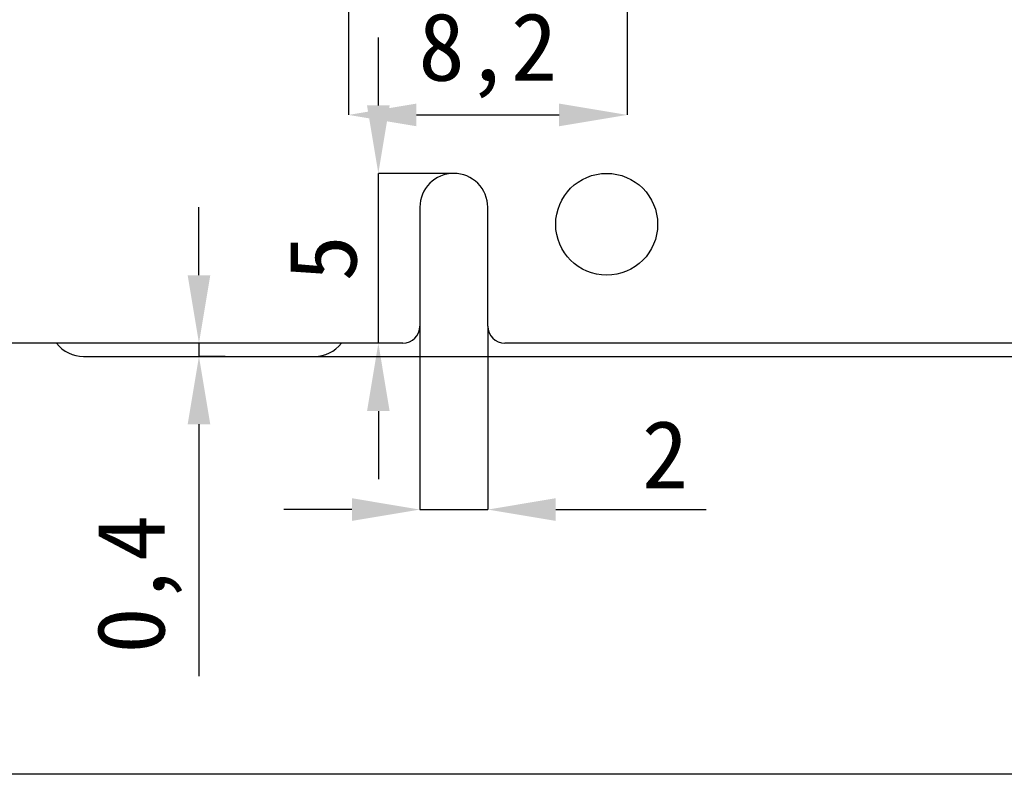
# Model space of a CAD drawing. Header units: millimetres. Extents: x 1603 to 1900, y 1655 to 2075.
# Tile 24 of 52: x 1723 to 1752, y 1819 to 1841. Entities that reach past the tile are written whole.
import ezdxf

# ---------------------------------------------------------------- set-up
doc = ezdxf.new("R2010")
doc.units = ezdxf.units.MM
doc.styles.add('黑体高度2mm', font='simhei.ttf', dxfattribs={"height": 2})
doc.dimstyles.new('红色高度2mm', dxfattribs={"dimtxt": 2, "dimasz": 2, "dimexe": 0, "dimexo": 0, "dimtad": 1, "dimdec": 1, "dimtxsty": '黑体高度2mm', "dimcen": 2.5, "dimclrd": 1, "dimclre": 1, "dimclrt": 1, "dimadec": 0, "dimazin": 0, "dimtfac": 1, "dimtdec": 1, "dimtmove": 0, "dimatfit": 3, "dimfxl": 1, "dimarcsym": 0})

# ---------------------------------------------------------------- blocks, each defined once
blk = doc.blocks.new('*D68')
at = {"color": 1, "lineweight": -2, "transparency": 16777216}
for p, q in [((1734.72, 1832.114), (1734.72, 1826.714)), ((1736.72, 1832.114), (1736.72, 1826.714)), ((1732.72, 1826.714), (1730.72, 1826.714)), ((1734.72, 1826.714), (1736.72, 1826.714)), ((1738.72, 1826.714), (1743.15, 1826.714))]:
    blk.add_line(p, q, dxfattribs=at)
at = {"color": 1, "transparency": 16777216}
for points in [[(1732.72, 1827.048), (1732.72, 1826.381), (1734.72, 1826.714)], [(1738.72, 1827.048), (1738.72, 1826.381), (1736.72, 1826.714)]]:
    blk.add_solid(points, dxfattribs=at)
at = {"layer": 'Defpoints', "color": 0, "transparency": 16777216}
for p in [(1734.72, 1832.114), (1736.72, 1832.114), (1736.72, 1826.714)]:
    blk.add_point(p, dxfattribs=at)
at = {"color": 1, "transparency": 16777216, "insert": (1741.935, 1828.339), "char_height": 2, "attachment_point": 5, "style": '黑体高度2mm'}
blk.add_mtext('2', dxfattribs=at)
blk = doc.blocks.new('*D69')
at = {"color": 1, "lineweight": -2, "transparency": 16777216}
for p, q in [((1733.498, 1838.614), (1733.498, 1840.614)), ((1735.72, 1836.614), (1733.498, 1836.614)), ((1733.498, 1831.614), (1733.498, 1836.614)), ((1734.22, 1831.614), (1733.498, 1831.614)), ((1733.498, 1829.614), (1733.498, 1827.614))]:
    blk.add_line(p, q, dxfattribs=at)
at = {"color": 1, "transparency": 16777216}
for points in [[(1733.165, 1838.614), (1733.831, 1838.614), (1733.498, 1836.614)], [(1733.165, 1829.614), (1733.831, 1829.614), (1733.498, 1831.614)]]:
    blk.add_solid(points, dxfattribs=at)
at = {"layer": 'Defpoints', "color": 0, "transparency": 16777216}
for p in [(1733.498, 1836.614), (1735.72, 1836.614), (1734.22, 1831.614)]:
    blk.add_point(p, dxfattribs=at)
at = {"color": 1, "transparency": 16777216, "insert": (1731.873, 1834.114), "char_height": 2, "attachment_point": 5, "rotation": 90, "style": '黑体高度2mm'}
blk.add_mtext('5', dxfattribs=at)
blk = doc.blocks.new('*D70')
at = {"color": 1, "lineweight": -2, "transparency": 16777216}
for p, q in [((1728.218, 1833.614), (1728.218, 1835.614)), ((1728.989, 1831.614), (1728.218, 1831.614)), ((1728.218, 1831.614), (1728.218, 1831.224)), ((1728.989, 1831.224), (1728.218, 1831.224)), ((1728.218, 1829.224), (1728.218, 1821.806))]:
    blk.add_line(p, q, dxfattribs=at)
at = {"color": 1, "transparency": 16777216}
for points in [[(1727.885, 1833.614), (1728.551, 1833.614), (1728.218, 1831.614)], [(1727.885, 1829.224), (1728.551, 1829.224), (1728.218, 1831.224)]]:
    blk.add_solid(points, dxfattribs=at)
at = {"layer": 'Defpoints', "color": 0, "transparency": 16777216}
for p in [(1728.989, 1831.614), (1728.218, 1831.224), (1728.989, 1831.224)]:
    blk.add_point(p, dxfattribs=at)
at = {"color": 1, "transparency": 16777216, "insert": (1726.464, 1824.515), "char_height": 2, "attachment_point": 5, "rotation": 90, "style": '黑体高度2mm'}
blk.add_mtext('0,4', dxfattribs=at)
blk = doc.blocks.new('*D81')
at = {"color": 1, "lineweight": -2, "transparency": 16777216}
for p, q in [((1732.62, 1841.864), (1732.62, 1838.335)), ((1740.82, 1841.864), (1740.82, 1838.335)), ((1734.62, 1838.335), (1738.82, 1838.335))]:
    blk.add_line(p, q, dxfattribs=at)
at = {"color": 1, "transparency": 16777216}
for points in [[(1734.62, 1838.669), (1734.62, 1838.002), (1732.62, 1838.335)], [(1738.82, 1838.669), (1738.82, 1838.002), (1740.82, 1838.335)]]:
    blk.add_solid(points, dxfattribs=at)
at = {"layer": 'Defpoints', "color": 0, "transparency": 16777216}
for p in [(1732.62, 1841.864), (1740.82, 1841.864), (1740.82, 1838.335)]:
    blk.add_point(p, dxfattribs=at)
at = {"color": 1, "transparency": 16777216, "insert": (1736.72, 1840.084), "char_height": 2, "attachment_point": 5, "style": '黑体高度2mm'}
blk.add_mtext('8,2', dxfattribs=at)
blk = doc.blocks.new('*D94')
at = {"color": 1, "lineweight": -2, "transparency": 16777216}
for p, q in [((1766.72, 1858.215), (1766.72, 1818.928)), ((1651.597, 1840.714), (1651.597, 1818.928)), ((1653.597, 1818.928), (1764.72, 1818.928))]:
    blk.add_line(p, q, dxfattribs=at)
at = {"color": 1, "transparency": 16777216}
for points in [[(1653.597, 1819.261), (1653.597, 1818.594), (1651.597, 1818.928)], [(1764.72, 1819.261), (1764.72, 1818.594), (1766.72, 1818.928)]]:
    blk.add_solid(points, dxfattribs=at)
at = {"layer": 'Defpoints', "color": 0, "transparency": 16777216}
for p in [(1766.72, 1858.215), (1651.597, 1840.714), (1766.72, 1818.928)]:
    blk.add_point(p, dxfattribs=at)
at = {"color": 1, "transparency": 16777216, "insert": (1709.158, 1820.676), "char_height": 2, "attachment_point": 5, "style": '黑体高度2mm'}
blk.add_mtext('115,1', dxfattribs=at)
blk = doc.blocks.new('*D95')
at = {"color": 1, "lineweight": -2, "transparency": 16777216}
for p, q in [((1687.22, 1904.714), (1784.158, 1904.714)), ((1784.158, 1833.224), (1784.158, 1902.714)), ((1724.818, 1831.224), (1784.158, 1831.224))]:
    blk.add_line(p, q, dxfattribs=at)
at = {"color": 1, "transparency": 16777216}
for points in [[(1783.825, 1902.714), (1784.491, 1902.714), (1784.158, 1904.714)], [(1783.825, 1833.224), (1784.491, 1833.224), (1784.158, 1831.224)]]:
    blk.add_solid(points, dxfattribs=at)
at = {"layer": 'Defpoints', "color": 0, "transparency": 16777216}
for p in [(1687.22, 1904.714), (1784.158, 1904.714), (1724.818, 1831.224)]:
    blk.add_point(p, dxfattribs=at)
at = {"color": 1, "transparency": 16777216, "insert": (1782.409, 1867.969), "char_height": 2, "attachment_point": 5, "rotation": 90, "style": '黑体高度2mm'}
blk.add_mtext('73,5', dxfattribs=at)

msp = doc.modelspace()

# ---------------------------------------------------------------- linework, layer by layer
at = {"color": 7, "linetype": 'Continuous', "lineweight": 25}
for p, q in [((1734.72, 1835.614), (1734.72, 1832.114)), ((1736.72, 1832.114), (1736.72, 1835.614)), ((1734.22, 1831.614), (1655.72, 1831.614)), ((1762.72, 1831.614), (1737.22, 1831.614)), ((1724.818, 1831.224), (1731.618, 1831.224))]:
    msp.add_line(p, q, dxfattribs=at)
msp.add_circle((1740.22, 1835.114), 1.5, dxfattribs=at)
for centre, radius, start, end in [((1735.72, 1835.614), 1, 90.0004, 179.9996), ((1735.72, 1835.614), 1, 0.0004, 90.0011), ((1734.22, 1832.114), 0.5, 270.0002, 359.9998), ((1737.22, 1832.114), 0.5, 180.0001, 269.9999), ((1724.818, 1832.224), 1, 217.5896, 270), ((1731.618, 1832.224), 1, 270, 322.4104)]:
    msp.add_arc(centre, radius, start, end, dxfattribs=at)

# ---------------------------------------------------------------- dimensions: what is measured, and where the dimension line sits
for base, p1, p2, picture, middle in [((1784.158, 1904.714), (1724.818, 1831.224), (1687.22, 1904.714), '*D95', (1782.409, 1867.969)), ((1733.498, 1836.614), (1734.22, 1831.614), (1735.72, 1836.614), '*D69', (1731.873, 1834.114)), ((1728.218, 1831.224), (1728.989, 1831.614), (1728.989, 1831.224), '*D70', (1726.464, 1824.515))]:
    dim = msp.add_linear_dim(base=base, p1=p1, p2=p2, angle=90, dimstyle='红色高度2mm')
    dim.commit()
    dim.dimension.update_dxf_attribs({"geometry": picture, "text_midpoint": middle})
for base, p1, p2, picture, middle in [((1766.72, 1818.928), (1651.597, 1840.714), (1766.72, 1858.215), '*D94', (1709.158, 1820.676)), ((1740.82, 1838.335), (1732.62, 1841.864), (1740.82, 1841.864), '*D81', (1736.72, 1840.084)), ((1736.72, 1826.714), (1734.72, 1832.114), (1736.72, 1832.114), '*D68', (1741.935, 1828.339))]:
    dim = msp.add_linear_dim(base=base, p1=p1, p2=p2, dimstyle='红色高度2mm')
    dim.commit()
    dim.dimension.update_dxf_attribs({"geometry": picture, "text_midpoint": middle})

doc.saveas('drawing.dxf')
